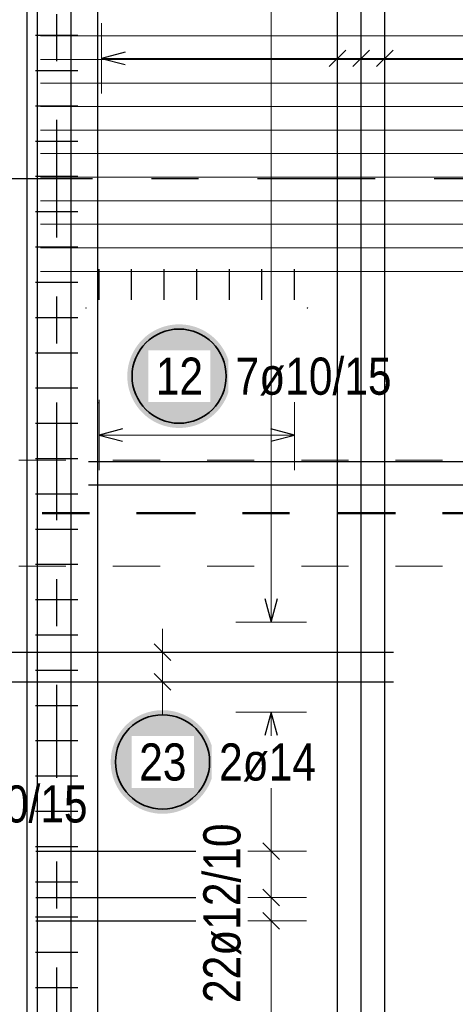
# Model space of a CAD drawing. Header units: millimetres. Extents: x -1.9 to 32.6, y 0 to 21.
# Tile 36 of 59: x 15.027 to 15.951, y 11.391 to 13.482. Entities that reach past the tile are written whole.
import ezdxf

# ---------------------------------------------------------------- set-up
doc = ezdxf.new("R2010")
doc.units = ezdxf.units.MM
for name, pattern in [('DASHDOT', [1, 0.5, -0.25, 0, -0.25]), ('DASHDOTX2', [2, 1, -0.5, 0, -0.5]), ('HIDDEN', [0.375, 0.25, -0.125])]:
    doc.linetypes.add(name, pattern=pattern)
doc.layers.add('Achsen', color=7, linetype='Continuous', lineweight=20)
doc.layers.add('nplo Bewehrung', color=7, linetype='Continuous', lineweight=20)
doc.styles.add('Arial Narrow', font='ARIALN.TTF')

msp = doc.modelspace()

# ---------------------------------------------------------------- hatches: boundary and pattern name
at = {"layer": 'Achsen', "lineweight": 25, "true_color": 0xffffff}
msp.add_hatch(color=7, dxfattribs=at).paths.add_polyline_path([(15.475017, 12.725424), (15.47495, 12.729262), (15.474749, 12.733097), (15.474415, 12.736922), (15.473947, 12.740733), (15.473346, 12.744525), (15.472614, 12.748294), (15.47175, 12.752035), (15.470756, 12.755744), (15.469634, 12.759415), (15.468384, 12.763046), (15.467008, 12.76663), (15.465507, 12.770165), (15.463885, 12.773644), (15.462142, 12.777065), (15.46028, 12.780424), (15.458303, 12.783715), (15.456212, 12.786935), (15.454009, 12.79008), (15.451699, 12.793146), (15.449282, 12.79613), (15.446763, 12.799028), (15.444145, 12.801836), (15.44143, 12.804551), (15.438622, 12.807169), (15.435724, 12.809688), (15.43274, 12.812105), (15.429674, 12.814415), (15.426529, 12.816618), (15.423309, 12.818709), (15.420017, 12.820686), (15.416659, 12.822548), (15.413238, 12.824291), (15.409758, 12.825914), (15.406224, 12.827414), (15.40264, 12.82879), (15.399009, 12.83004), (15.395338, 12.831162), (15.391629, 12.832156), (15.387888, 12.83302), (15.384119, 12.833752), (15.380326, 12.834353), (15.376516, 12.834821), (15.372691, 12.835156), (15.368856, 12.835357), (15.365017, 12.835424), (15.361178, 12.835357), (15.357344, 12.835156), (15.353519, 12.834821), (15.349708, 12.834353), (15.345916, 12.833752), (15.342147, 12.83302), (15.338406, 12.832156), (15.334697, 12.831162), (15.331026, 12.83004), (15.327395, 12.82879), (15.323811, 12.827414), (15.320276, 12.825914), (15.316797, 12.824291), (15.313376, 12.822548), (15.310017, 12.820686), (15.306726, 12.818709), (15.303506, 12.816618), (15.300361, 12.814415), (15.297295, 12.812105), (15.294311, 12.809688), (15.291413, 12.807169), (15.288605, 12.804551), (15.28589, 12.801836), (15.283272, 12.799028), (15.280753, 12.79613), (15.278336, 12.793146), (15.276026, 12.79008), (15.273823, 12.786935), (15.271732, 12.783715), (15.269755, 12.780424), (15.267893, 12.777065), (15.26615, 12.773644), (15.264527, 12.770165), (15.263027, 12.76663), (15.261651, 12.763046), (15.260401, 12.759415), (15.259279, 12.755744), (15.258285, 12.752035), (15.257421, 12.748294), (15.256689, 12.744525), (15.256088, 12.740733), (15.25562, 12.736922), (15.255285, 12.733097), (15.255084, 12.729262), (15.255017, 12.725424), (15.255084, 12.721585), (15.255285, 12.71775), (15.25562, 12.713925), (15.256088, 12.710114), (15.256689, 12.706322), (15.257421, 12.702553), (15.258285, 12.698812), (15.259279, 12.695103), (15.260401, 12.691432), (15.261651, 12.687801), (15.263027, 12.684217), (15.264527, 12.680682), (15.26615, 12.677203), (15.267893, 12.673782), (15.269755, 12.670424), (15.271732, 12.667132), (15.273823, 12.663912), (15.276026, 12.660767), (15.278336, 12.657701), (15.280753, 12.654717), (15.283272, 12.651819), (15.28589, 12.649011), (15.288605, 12.646296), (15.291413, 12.643678), (15.294311, 12.641159), (15.297295, 12.638742), (15.300361, 12.636432), (15.303506, 12.634229), (15.306726, 12.632138), (15.310017, 12.630161), (15.313376, 12.628299), (15.316797, 12.626556), (15.320276, 12.624934), (15.323811, 12.623433), (15.327395, 12.622057), (15.331026, 12.620807), (15.334697, 12.619685), (15.338406, 12.618691), (15.342147, 12.617827), (15.345916, 12.617095), (15.349708, 12.616494), (15.353519, 12.616026), (15.357344, 12.615691), (15.361178, 12.615491), (15.365017, 12.615424), (15.368856, 12.615491), (15.372691, 12.615691), (15.376516, 12.616026), (15.380326, 12.616494), (15.384119, 12.617095), (15.387888, 12.617827), (15.391629, 12.618691), (15.395338, 12.619685), (15.399009, 12.620807), (15.40264, 12.622057), (15.406224, 12.623433), (15.409758, 12.624934), (15.413238, 12.626556), (15.416659, 12.628299), (15.420017, 12.630161), (15.423309, 12.632138), (15.426529, 12.634229), (15.429674, 12.636432), (15.43274, 12.638742), (15.435724, 12.641159), (15.438622, 12.643678), (15.44143, 12.646296), (15.444145, 12.649011), (15.446763, 12.651819), (15.449282, 12.654717), (15.451699, 12.657701), (15.454009, 12.660767), (15.456212, 12.663912), (15.458303, 12.667132), (15.46028, 12.670424), (15.462142, 12.673782), (15.463885, 12.677203), (15.465507, 12.680682), (15.467008, 12.684217), (15.468384, 12.687801), (15.469634, 12.691432), (15.470756, 12.695103), (15.47175, 12.698812), (15.472614, 12.702553), (15.473346, 12.706322), (15.473947, 12.710114), (15.474415, 12.713925), (15.474749, 12.71775)])

# ---------------------------------------------------------------- linework, layer by layer
at = {"color": 5, "linetype": 'Continuous', "lineweight": 18, "ltscale": 2}
for p, q in [((15.200461, 13.475424), (15.200461, 13.325424)), ((15.701439, 13.475424), (15.701439, 13.325424)), ((15.751537, 13.475424), (15.751537, 13.325424)), ((15.801635, 13.475424), (15.801635, 13.325424)), ((15.200461, 13.400424), (18.306524, 13.400424)), ((15.48552, 12.203044), (15.63552, 12.203044))]:
    msp.add_line(p, q, dxfattribs=at)
at = {"color": 3, "linetype": 'Continuous', "lineweight": 25, "ltscale": 2}
for p, q in [((15.250461, 13.413821), (15.200461, 13.400424)), ((15.719117, 13.418101), (15.683761, 13.382746)), ((15.769214, 13.418101), (15.733859, 13.382746)), ((15.819312, 13.418101), (15.783957, 13.382746)), ((15.200461, 13.400424), (15.250461, 13.387026)), ((15.172461, 12.544045), (18.314961, 12.544045)), ((15.172461, 12.494331), (18.314961, 12.494331)), ((15.547122, 12.253044), (15.56052, 12.203044)), ((15.56052, 12.203044), (15.573917, 12.253044)), ((13.567451, 12.139044), (15.819882, 12.139044)), ((13.567451, 12.076044), (15.819882, 12.076044))]:
    msp.add_line(p, q, dxfattribs=at)
at = {"color": 9, "linetype": 'HIDDEN', "lineweight": 0, "ltscale": 0.25}
for p, q in [((14.424525, 12.547357), (22.839617, 12.547357)), ((14.424525, 12.322203), (22.839617, 12.322203))]:
    msp.add_line(p, q, dxfattribs=at)
at = {"color": 4, "linetype": 'DASHDOT', "lineweight": 50, "ltscale": 0.25}
msp.add_line((14.424525, 12.43478), (22.839617, 12.43478), dxfattribs=at)
msp.add_line((14.424525, 12.43478), (22.839617, 12.43478), dxfattribs=at)
at = {"color": 9, "linetype": 'Continuous', "lineweight": 0}
for centre in [(15.167461, 12.870045), (15.637461, 12.870045), (15.192461, 12.668859)]:
    msp.add_circle(centre, 0.000555, dxfattribs=at)
at = {"layer": 'Achsen', "color": 3, "linetype": 'DASHDOTX2', "lineweight": 25, "ltscale": 0.25}
for p, q in [((15.104965, 19.869562), (15.104965, 10.31573)), ((14.331419, 13.145042), (25.285818, 13.145042))]:
    msp.add_line(p, q, dxfattribs=at)
at = {"layer": 'Achsen', "color": 3, "linetype": 'Continuous', "lineweight": 25, "ltscale": 2}
for p, q in [((15.059961, 13.449459), (15.149961, 13.449459)), ((15.059961, 13.374553), (15.149961, 13.374553)), ((15.059961, 13.299646), (15.149961, 13.299646)), ((15.059961, 13.224739), (15.149961, 13.224739)), ((15.059961, 13.149833), (15.149961, 13.149833)), ((15.059961, 13.074926), (15.149961, 13.074926)), ((15.059961, 13.00002), (15.149961, 13.00002)), ((15.194961, 12.887545), (15.194961, 12.952545)), ((15.264128, 12.887545), (15.264128, 12.952545)), ((15.333295, 12.887545), (15.333295, 12.952545)), ((15.402461, 12.887545), (15.402461, 12.952545)), ((15.471628, 12.887545), (15.471628, 12.952545)), ((15.540795, 12.887545), (15.540795, 12.952545)), ((15.609961, 12.887545), (15.609961, 12.952545)), ((15.059961, 12.925113), (15.149961, 12.925113)), ((15.059961, 12.850207), (15.149961, 12.850207)), ((15.059961, 12.7753), (15.149961, 12.7753)), ((15.059961, 12.700394), (15.149961, 12.700394)), ((15.059961, 12.625487), (15.149961, 12.625487)), ((15.244961, 12.613821), (15.194961, 12.600424)), ((15.609961, 12.600424), (15.559961, 12.613821)), ((15.194961, 12.600424), (15.244961, 12.587026)), ((15.559961, 12.587026), (15.609961, 12.600424)), ((15.059961, 12.550581), (15.149961, 12.550581)), ((15.059961, 12.475674), (15.149961, 12.475674)), ((15.059961, 12.400768), (15.149961, 12.400768)), ((15.059961, 12.325861), (15.149961, 12.325861)), ((15.059961, 12.250955), (15.149961, 12.250955)), ((15.059961, 12.176048), (15.149961, 12.176048)), ((15.312156, 12.156721), (15.347511, 12.121366)), ((13.567451, 12.139044), (15.819882, 12.139044)), ((15.059961, 12.101142), (15.149961, 12.101142)), ((15.312156, 12.093721), (15.347511, 12.058366)), ((13.567451, 12.076044), (15.819882, 12.076044)), ((15.059961, 12.026235), (15.149961, 12.026235)), ((15.56052, 12.012044), (15.547122, 11.962044)), ((15.573917, 11.962044), (15.56052, 12.012044)), ((15.059961, 11.951329), (15.149961, 11.951329)), ((15.059961, 11.876422), (15.149961, 11.876422)), ((15.542842, 11.734293), (15.578197, 11.698938)), ((15.059961, 11.726609), (15.149961, 11.726609)), ((15.060661, 11.716616), (15.410661, 11.716616)), ((15.059961, 11.651702), (15.149961, 11.651702)), ((15.542842, 11.635817), (15.578197, 11.600462)), ((15.060661, 11.61814), (15.410661, 11.61814)), ((15.542842, 11.586579), (15.578197, 11.551224)), ((15.059961, 11.576796), (15.149961, 11.576796)), ((15.060661, 11.568902), (15.410661, 11.568902)), ((15.059961, 11.501889), (15.149961, 11.501889)), ((15.059961, 11.426983), (15.149961, 11.426983))]:
    msp.add_line(p, q, dxfattribs=at)
at = {"layer": 'Achsen', "color": 5, "linetype": 'Continuous', "lineweight": 18, "ltscale": 2}
for p, q in [((15.194961, 12.675424), (15.194961, 12.525424)), ((15.609961, 12.525424), (15.609961, 12.675424)), ((15.609961, 12.600424), (15.194961, 12.600424)), ((15.329833, 12.026044), (15.329833, 12.189044)), ((15.254833, 12.139044), (15.404833, 12.139044)), ((15.254833, 12.076044), (15.404833, 12.076044)), ((15.329833, 12.00606), (15.329833, 12.026044)), ((15.63552, 12.012044), (15.48552, 12.012044)), ((15.56052, 10.978045), (15.56052, 12.012044)), ((15.48552, 11.716616), (15.63552, 11.716616)), ((15.48552, 11.61814), (15.63552, 11.61814)), ((15.48552, 11.568902), (15.63552, 11.568902))]:
    msp.add_line(p, q, dxfattribs=at)
at = {"layer": 'Achsen', "color": 2, "linetype": 'Continuous', "lineweight": 35, "ltscale": 2}
msp.add_circle((15.365017, 12.725424), 0.1, dxfattribs=at)
at = {"layer": 'nplo Bewehrung', "color": 9, "linetype": 'Continuous', "lineweight": 0, "ltscale": 2}
for p, q in [((15.070661, 13.44796), (21.570049, 13.44796)), ((15.070661, 13.397968), (21.570049, 13.397968)), ((15.070661, 13.347976), (21.570049, 13.347976)), ((15.070661, 13.297985), (21.570049, 13.297985)), ((15.070661, 13.247993), (21.570049, 13.247993)), ((15.070661, 13.198002), (21.570049, 13.198002)), ((15.070661, 13.14801), (21.570049, 13.14801)), ((15.070661, 13.098018), (21.570049, 13.098018)), ((15.070661, 13.048027), (21.570049, 13.048027)), ((15.070661, 12.998035), (21.570049, 12.998035)), ((15.070661, 12.948044), (21.570049, 12.948044))]:
    msp.add_line(p, q, dxfattribs=at)

# ---------------------------------------------------------------- next in the draw order: texts
at = {"layer": 'Achsen', "color": 2, "lineweight": 35, "char_height": 0.07875, "attachment_point": 1, "line_spacing_factor": 0.9, "style": 'Arial Narrow', "bg_fill": 3, "box_fill_scale": 1.2, "bg_fill_color": 256, "bg_fill_true_color": 13158600, "bg_fill_transparency": 0}
for s, insert in [('12', (15.315405, 12.764799)), ('7ø10/15', (15.485017, 12.764799)), ('8ø10/15', (14.839598, 11.856304))]:
    msp.add_mtext(s, dxfattribs=dict(at, insert=insert))
at = {"layer": 'Achsen', "color": 2, "lineweight": 35, "insert": (15.416391, 11.394214), "char_height": 0.07875, "attachment_point": 1, "rotation": 90, "line_spacing_factor": 0.9, "style": 'Arial Narrow', "bg_fill": 3, "box_fill_scale": 1.2, "bg_fill_color": 256, "bg_fill_true_color": 13158600, "bg_fill_transparency": 0}
msp.add_mtext('22ø12/10', dxfattribs=at)

# ---------------------------------------------------------------- next in the draw order: hatches: boundary and pattern name
at = {"layer": 'Achsen', "lineweight": 25, "true_color": 0xffffff}
msp.add_hatch(color=7, dxfattribs=at).paths.add_polyline_path([(15.439833, 11.90606), (15.439766, 11.909899), (15.439565, 11.913733), (15.439231, 11.917558), (15.438763, 11.921369), (15.438162, 11.925162), (15.43743, 11.928931), (15.436566, 11.932672), (15.435572, 11.93638), (15.43445, 11.940052), (15.4332, 11.943682), (15.431824, 11.947267), (15.430323, 11.950801), (15.428701, 11.954281), (15.426958, 11.957702), (15.425096, 11.96106), (15.423119, 11.964351), (15.421028, 11.967571), (15.418825, 11.970717), (15.416515, 11.973783), (15.414098, 11.976767), (15.411579, 11.979665), (15.408961, 11.982473), (15.406246, 11.985188), (15.403438, 11.987806), (15.40054, 11.990325), (15.397556, 11.992741), (15.39449, 11.995052), (15.391345, 11.997254), (15.388125, 11.999346), (15.384833, 12.001323), (15.381475, 12.003184), (15.378054, 12.004928), (15.374574, 12.00655), (15.37104, 12.00805), (15.367456, 12.009426), (15.363825, 12.010676), (15.360154, 12.011799), (15.356445, 12.012793), (15.352704, 12.013656), (15.348935, 12.014389), (15.345142, 12.01499), (15.341332, 12.015458), (15.337507, 12.015792), (15.333672, 12.015993), (15.329833, 12.01606), (15.325994, 12.015993), (15.32216, 12.015792), (15.318335, 12.015458), (15.314524, 12.01499), (15.310732, 12.014389), (15.306963, 12.013656), (15.303222, 12.012793), (15.299513, 12.011799), (15.295842, 12.010676), (15.292211, 12.009426), (15.288627, 12.00805), (15.285092, 12.00655), (15.281613, 12.004928), (15.278192, 12.003184), (15.274833, 12.001323), (15.271542, 11.999346), (15.268322, 11.997254), (15.265177, 11.995052), (15.262111, 11.992741), (15.259127, 11.990325), (15.256229, 11.987806), (15.253421, 11.985188), (15.250706, 11.982473), (15.248087, 11.979665), (15.245569, 11.976767), (15.243152, 11.973783), (15.240842, 11.970717), (15.238639, 11.967571), (15.236548, 11.964351), (15.234571, 11.96106), (15.232709, 11.957702), (15.230966, 11.954281), (15.229343, 11.950801), (15.227843, 11.947267), (15.226467, 11.943682), (15.225217, 11.940052), (15.224095, 11.93638), (15.223101, 11.932672), (15.222237, 11.928931), (15.221505, 11.925162), (15.220904, 11.921369), (15.220436, 11.917558), (15.220101, 11.913733), (15.2199, 11.909899), (15.219833, 11.90606), (15.2199, 11.902221), (15.220101, 11.898387), (15.220436, 11.894562), (15.220904, 11.890751), (15.221505, 11.886959), (15.222237, 11.88319), (15.223101, 11.879449), (15.224095, 11.87574), (15.225217, 11.872068), (15.226467, 11.868438), (15.227843, 11.864854), (15.229343, 11.861319), (15.230966, 11.857839), (15.232709, 11.854418), (15.234571, 11.85106), (15.236548, 11.847769), (15.238639, 11.844549), (15.240842, 11.841404), (15.243152, 11.838337), (15.245569, 11.835354), (15.248087, 11.832456), (15.250706, 11.829648), (15.253421, 11.826933), (15.256229, 11.824314), (15.259127, 11.821795), (15.262111, 11.819379), (15.265177, 11.817068), (15.268322, 11.814866), (15.271542, 11.812775), (15.274833, 11.810797), (15.278192, 11.808936), (15.281613, 11.807193), (15.285092, 11.80557), (15.288627, 11.80407), (15.292211, 11.802694), (15.295842, 11.801444), (15.299513, 11.800321), (15.303222, 11.799328), (15.306963, 11.798464), (15.310732, 11.797731), (15.314524, 11.797131), (15.318335, 11.796663), (15.32216, 11.796328), (15.325994, 11.796127), (15.329833, 11.79606), (15.333672, 11.796127), (15.337507, 11.796328), (15.341332, 11.796663), (15.345142, 11.797131), (15.348935, 11.797731), (15.352704, 11.798464), (15.356445, 11.799328), (15.360154, 11.800321), (15.363825, 11.801444), (15.367456, 11.802694), (15.37104, 11.80407), (15.374574, 11.80557), (15.378054, 11.807193), (15.381475, 11.808936), (15.384833, 11.810797), (15.388125, 11.812775), (15.391345, 11.814866), (15.39449, 11.817068), (15.397556, 11.819379), (15.40054, 11.821795), (15.403438, 11.824314), (15.406246, 11.826933), (15.408961, 11.829648), (15.411579, 11.832456), (15.414098, 11.835354), (15.416515, 11.838337), (15.418825, 11.841404), (15.421028, 11.844549), (15.423119, 11.847769), (15.425096, 11.85106), (15.426958, 11.854418), (15.428701, 11.857839), (15.430323, 11.861319), (15.431824, 11.864854), (15.4332, 11.868438), (15.43445, 11.872068), (15.435572, 11.87574), (15.436566, 11.879449), (15.43743, 11.88319), (15.438162, 11.886959), (15.438763, 11.890751), (15.439231, 11.894562), (15.439565, 11.898387)])

# ---------------------------------------------------------------- next in the draw order: linework, layer by layer
at = {"color": 5, "linetype": 'Continuous', "lineweight": 18, "ltscale": 2}
msp.add_line((15.56052, 12.203044), (15.56052, 18.992044), dxfattribs=at)
at = {"color": 3, "linetype": 'Continuous', "lineweight": 25, "ltscale": 2}
for p, q in [((15.701439, 11.075044), (15.701439, 14.170042)), ((15.751537, 11.075044), (15.751537, 14.170042)), ((15.801635, 11.075044), (15.801635, 14.170042))]:
    msp.add_line(p, q, dxfattribs=at)
at = {"color": 3, "linetype": 'Continuous', "lineweight": 25}
for p, q in [((15.192461, 11.257545), (15.192461, 13.660682)), ((15.042458, 11.257545), (15.042458, 13.652926))]:
    msp.add_line(p, q, dxfattribs=at)
at = {"layer": 'Achsen', "color": 3, "linetype": 'Continuous', "lineweight": 25, "ltscale": 2}
for p, q in [((15.136042, 11.041334), (15.136042, 14.416334)), ((15.064447, 10.980754), (15.064447, 14.355754)), ((15.059961, 11.801515), (15.149961, 11.801515))]:
    msp.add_line(p, q, dxfattribs=at)
at = {"layer": 'Achsen', "color": 2, "linetype": 'Continuous', "lineweight": 35, "ltscale": 2}
msp.add_circle((15.329833, 11.90606), 0.1, dxfattribs=at)

# ---------------------------------------------------------------- next in the draw order: texts
at = {"layer": 'Achsen', "color": 2, "lineweight": 35, "insert": (15.449833, 11.945435), "char_height": 0.07875, "attachment_point": 1, "line_spacing_factor": 0.9, "style": 'Arial Narrow', "bg_fill": 3, "box_fill_scale": 1.2, "bg_fill_color": 256, "bg_fill_true_color": 13158600, "bg_fill_transparency": 0}
msp.add_mtext('2ø14', dxfattribs=at)

# ---------------------------------------------------------------- next in the draw order: texts
at = {"layer": 'Achsen', "color": 2, "lineweight": 35, "insert": (15.280221, 11.945435), "char_height": 0.07875, "attachment_point": 1, "line_spacing_factor": 0.9, "style": 'Arial Narrow', "bg_fill": 3, "box_fill_scale": 1.2, "bg_fill_color": 256, "bg_fill_true_color": 13158600, "bg_fill_transparency": 0}
msp.add_mtext('23', dxfattribs=at)

doc.saveas('drawing.dxf')
